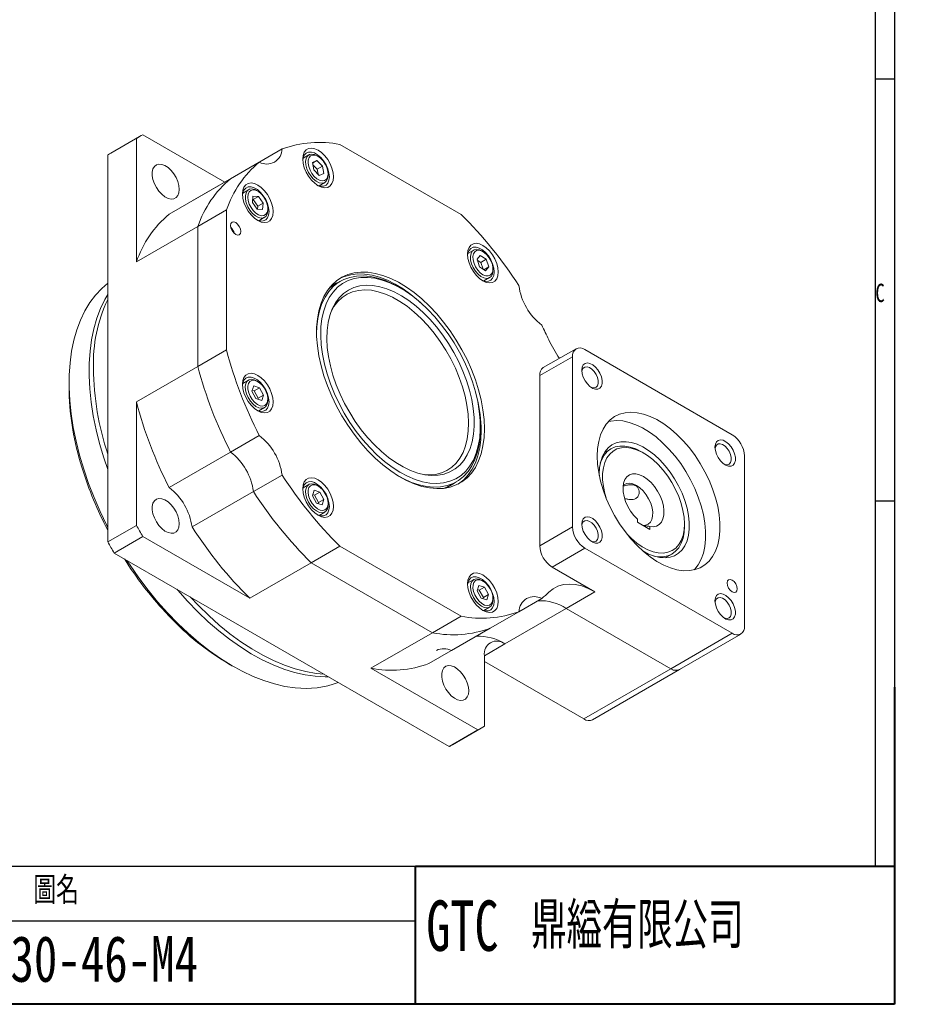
# Model space of a CAD drawing. Header units: millimetres. Extents: x 8 to 898, y 9 to 411.
# Tile 9 of 10: x 383 to 593, y 9 to 236. Entities that reach past the tile are written whole.
import ezdxf

# ---------------------------------------------------------------- set-up
doc = ezdxf.new("R2010")
doc.units = ezdxf.units.MM
doc.header["$LTSCALE"] = 2
doc.layers.add('FORMAT', color=7, linetype='Continuous')
doc.layers.add('圖層1', color=7, linetype='Continuous', lineweight=40)
doc.styles.add('SLDTEXTSTYLE0', font='TXT', dxfattribs={"width": 0.7, "bigfont": 'bigfont'})
doc.styles.add('SLDTEXTSTYLE1', font='TXT', dxfattribs={"width": 0.7})
doc.styles.add('SLDTEXTSTYLE2', font='TXT', dxfattribs={"width": 0.75})
doc.styles.add('SLDTEXTSTYLE3', font='TXT', dxfattribs={"width": 0.75, "bigfont": 'bigfont'})

msp = doc.modelspace()

# ---------------------------------------------------------------- linework, layer by layer
at = {"color": 7, "linetype": 'Continuous', "lineweight": 15}
for p, q in [((409.455747, 208.674973), (402.856083, 204.865069)), ((410.194996, 209.118078), (403.595332, 205.308174)), ((409.455747, 208.674973), (409.455747, 180.222869)), ((429.825745, 198.631763), (410.941887, 209.533183)), ((456.322595, 207.283427), (484.211263, 191.183642)), ((402.856083, 204.865069), (402.856083, 115.756055)), ((436.406534, 202.43077), (443.006197, 206.240674)), ((449.176871, 204.878715), (447.833516, 204.103212)), ((451.293273, 204.533634), (451.010477, 204.69694)), ((436.406534, 202.43077), (422.264399, 194.266689)), ((437.757664, 203.209776), (431.158001, 199.399871)), ((450.002142, 203.109377), (451.020815, 203.563257)), ((450.274222, 201.412604), (450.002142, 203.109377)), ((451.020815, 203.563257), (450.021836, 202.986559)), ((451.08592, 201.61281), (450.08804, 202.573688)), ((451.020815, 203.563257), (452.311571, 202.320363)), ((452.311571, 202.320363), (451.08592, 201.61281)), ((452.311571, 202.320363), (452.583654, 200.623589)), ((451.56498, 200.169709), (450.274222, 201.412604)), ((451.272103, 200.451724), (451.08592, 201.61281)), ((452.583654, 200.623589), (451.56498, 200.169709)), ((453.60278, 200.206454), (453.60278, 200.533016)), ((417.015866, 191.23579), (431.158001, 199.399871)), ((451.499884, 197.752187), (452.84324, 198.527689)), ((435.286915, 196.857607), (433.94356, 196.082105)), ((436.162033, 193.916727), (436.298754, 195.401281)), ((436.298754, 195.401281), (437.539666, 195.32993)), ((437.539666, 195.32993), (436.314015, 194.622376)), ((437.403318, 196.512526), (437.120521, 196.675834)), ((437.539666, 195.32993), (438.64385, 193.774025)), ((437.266217, 192.360824), (436.162033, 193.916727)), ((436.314015, 194.622376), (436.22748, 194.627351)), ((437.418199, 193.066471), (436.314015, 194.622376)), ((437.352755, 192.355846), (437.418199, 193.066471)), ((438.64385, 193.774025), (437.418199, 193.066471)), ((438.64385, 193.774025), (438.50713, 192.289471)), ((423.597882, 188.38695), (430.197545, 192.196854)), ((430.197545, 159.992049), (430.197545, 192.196854)), ((438.50713, 192.289471), (437.266217, 192.360824)), ((437.609929, 189.731079), (438.953284, 190.506582)), ((439.712826, 192.185345), (439.712824, 192.511909)), ((423.597882, 188.38695), (409.455747, 180.222869)), ((423.597882, 185.3492), (423.597882, 188.38695)), ((423.597882, 156.182145), (423.597882, 185.3492)), ((423.597882, 185.3492), (423.597882, 167.415545)), ((487.124935, 182.971764), (485.781579, 182.196262)), ((487.882639, 180.838967), (488.633263, 181.71639)), ((488.633263, 181.71639), (489.991588, 180.836955)), ((489.241337, 182.626683), (488.95854, 182.789989)), ((488.490335, 179.08211), (487.882639, 180.838967)), ((488.765936, 180.129402), (487.944004, 180.661554)), ((489.991588, 180.836955), (488.765936, 180.129402)), ((489.312267, 178.549956), (488.765936, 180.129402)), ((489.991588, 180.836955), (490.599284, 179.080098)), ((489.848659, 178.202675), (488.490335, 179.08211)), ((490.599284, 179.080098), (489.48605, 178.437442)), ((490.599284, 179.080098), (489.848659, 178.202675)), ((491.550844, 178.299503), (491.550844, 178.626066)), ((456.463276, 175.785388), (454.930427, 174.900493)), ((489.447948, 175.845236), (490.791303, 176.620738)), ((470.269917, 174.191225), (469.79859, 174.463404)), ((423.597882, 167.415545), (423.597882, 156.182145)), ((430.197545, 159.992049), (423.597882, 156.182145)), ((510.693502, 160.240172), (503.151028, 155.885995)), ((512.693338, 160.042141), (546.634462, 140.448347)), ((502.322439, 154.054615), (509.864912, 158.408792)), ((509.864912, 158.408792), (509.864912, 119.214835)), ((409.455747, 148.018064), (423.597882, 156.182145)), ((393.94654, 152.391402), (393.946538, 151.302859)), ((435.286915, 153.036584), (433.94356, 152.261082)), ((437.403318, 152.691503), (437.120521, 152.854811)), ((502.322439, 154.054615), (502.322439, 114.860658)), ((436.070782, 150.472542), (436.496237, 151.719591)), ((436.977487, 148.777306), (436.070782, 150.472542)), ((436.602745, 150.563846), (436.153499, 150.71499)), ((436.496237, 151.719591), (437.828397, 151.2714)), ((437.828397, 151.2714), (436.602745, 150.563846)), ((437.50945, 148.868608), (436.602745, 150.563846)), ((437.828397, 151.2714), (438.735102, 149.576161)), ((409.455747, 148.018064), (409.455747, 119.56596)), ((438.309647, 148.329115), (436.977487, 148.777306)), ((437.426734, 148.626163), (437.50945, 148.868608)), ((438.735102, 149.576161), (437.50945, 148.868608)), ((438.735102, 149.576161), (438.309647, 148.329115)), ((439.712826, 148.364322), (439.712824, 148.690886)), ((437.609929, 145.910056), (438.953284, 146.685558)), ((488.651706, 141.805311), (488.651706, 142.349582)), ((431.158001, 136.440496), (437.757664, 140.2504)), ((431.158001, 136.440496), (417.015866, 128.276415)), ((518.746567, 137.196656), (517.220542, 136.315701)), ((526.218936, 136.230435), (525.747608, 136.502614)), ((396.968903, 132.711108), (396.523354, 134.210443)), ((549.462888, 135.549368), (549.462888, 96.35541)), ((443.006197, 131.159674), (436.406534, 127.34977)), ((481.594926, 128.711222), (483.127775, 129.596117)), ((422.264399, 119.185689), (436.406534, 127.34977)), ((449.176871, 128.978475), (447.833516, 128.202973)), ((449.965458, 126.386598), (450.36972, 127.653711)), ((450.36972, 127.653711), (451.69716, 127.233361)), ((451.69716, 127.233361), (450.471508, 126.525807)), ((451.293273, 128.633394), (451.010477, 128.796704)), ((451.69716, 127.233361), (452.620337, 125.545889)), ((450.888636, 124.699126), (449.965458, 126.386598)), ((450.471508, 126.525807), (450.052231, 126.658575)), ((451.394686, 124.838335), (450.471508, 126.525807)), ((451.307912, 124.566357), (451.394686, 124.838335)), ((452.620337, 125.545889), (451.394686, 124.838335)), ((452.620337, 125.545889), (452.216073, 124.278777)), ((452.216073, 124.278777), (450.888636, 124.699126)), ((451.499884, 121.851947), (452.84324, 122.627449)), ((453.60278, 124.306214), (453.60278, 124.632777)), ((524.814189, 120.957322), (524.815643, 120.270259)), ((524.815643, 120.270259), (527.644061, 118.645434)), ((402.856083, 115.756055), (409.455747, 119.56596)), ((502.322439, 114.860658), (509.864912, 119.214835)), ((527.644061, 118.645434), (527.642607, 119.332496)), ((535.64549, 119.357117), (535.645497, 119.901387)), ((410.941887, 116.99189), (404.342223, 113.181985)), ((410.941887, 116.99189), (435.580797, 102.768149)), ((449.722933, 110.93223), (456.322595, 114.742134)), ((456.322595, 114.742134), (484.211263, 98.642349)), ((505.150864, 109.961679), (512.693338, 114.315856)), ((546.634462, 94.722062), (512.693338, 114.315856)), ((404.342223, 113.181985), (481.508713, 68.634719)), ((531.219403, 112.066333), (532.745428, 112.947289)), ((449.722933, 110.93223), (435.580797, 102.768149)), ((477.611601, 94.832445), (449.722933, 110.93223)), ((515.047879, 104.248254), (505.150864, 109.961679)), ((487.124935, 107.071524), (485.781579, 106.296022)), ((489.241337, 106.726443), (488.95854, 106.889753)), ((487.916502, 104.463022), (488.308097, 105.741925)), ((488.849366, 102.78039), (487.916502, 104.463022)), ((488.406905, 104.630642), (488.005309, 104.753058)), ((488.308097, 105.741925), (489.632556, 105.338196)), ((489.632556, 105.338196), (488.406905, 104.630642)), ((489.339769, 102.94801), (488.406905, 104.630642)), ((489.632556, 105.338196), (490.565421, 103.655564)), ((490.173825, 102.376665), (488.849366, 102.78039)), ((489.250962, 102.657973), (489.339769, 102.94801)), ((490.565421, 103.655564), (489.339769, 102.94801)), ((490.565421, 103.655564), (490.173825, 102.376665)), ((491.550844, 102.399263), (491.550844, 102.725826)), ((502.776195, 102.716001), (497.527797, 99.686165)), ((508.448216, 100.43835), (515.047879, 104.248254)), ((489.447948, 99.944996), (490.791303, 100.720499)), ((508.448216, 100.43835), (494.306081, 92.274267)), ((508.448216, 100.43835), (532.53004, 86.536209)), ((532.492326, 86.557981), (508.448216, 100.43835)), ((417.155484, 98.474545), (416.079831, 99.610009)), ((484.211263, 98.642349), (477.611601, 94.832445)), ((490.927999, 95.875198), (497.527662, 99.685102)), ((490.927999, 95.875198), (476.785864, 87.711117)), ((482.034397, 90.742016), (490.922715, 95.873132)), ((463.469466, 86.668364), (477.611601, 94.832445)), ((532.492326, 86.557981), (546.634462, 94.722062)), ((534.492166, 86.359947), (548.634302, 94.524029)), ((494.306081, 92.274269), (494.30856, 92.272837)), ((489.594516, 73.302833), (489.594516, 89.550591)), ((430.662982, 87.701221), (431.605638, 87.156862)), ((463.469466, 86.668364), (488.108376, 72.444623)), ((489.594514, 88.190797), (512.495348, 74.970427)), ((512.495348, 74.970427), (532.53004, 86.536209)), ((514.495188, 74.772393), (534.52988, 86.338175)), ((482.255604, 69.049823), (488.855267, 72.859728)), ((481.508713, 68.634719), (488.108376, 72.444623))]:
    msp.add_line(p, q, dxfattribs=at)
at = {"color": 8, "linetype": 'Continuous', "lineweight": 15}
msp.add_line((494.30856, 92.272837), (489.594515, 89.551477), dxfattribs=at)
at = {"color": 7, "linetype": 'Continuous', "lineweight": 15, "flags": 128}
for points in [[(447.757364, 203.907504), (447.846007, 202.947843), (448.107492, 201.933959), (448.528705, 200.916695), (449.088528, 199.947054), (449.758888, 199.073659), (450.506167, 198.340311), (451.292898, 197.783779), (452.079628, 197.431972), (452.826908, 197.302529), (453.497267, 197.401943), (454.05709, 197.725226), (454.478304, 198.256167), (454.739788, 198.968148), (454.828432, 199.825463), (454.739788, 200.785123), (454.478304, 201.799008), (454.05709, 202.816272), (453.497267, 203.785913), (452.826908, 204.659308), (452.079628, 205.392657), (451.292898, 205.949188), (450.506167, 206.300997), (449.758888, 206.430438), (449.088528, 206.331024), (448.528705, 206.00774), (448.107492, 205.476799), (447.846007, 204.764818), (447.757364, 203.907504)], [(451.048223, 197.934815), (451.190834, 197.868589), (451.908048, 197.658686), (452.562118, 197.677506), (453.115027, 197.923965), (453.534646, 198.383726), (453.796586, 199.030081), (453.885622, 199.825464), (453.796586, 200.723646), (453.534646, 201.67243), (453.115027, 202.616674), (452.562118, 203.501508), (451.908048, 204.2755), (451.190834, 204.893676), (450.452154, 205.320107), (449.734938, 205.53001), (449.080869, 205.51119), (448.527961, 205.264731), (448.108341, 204.804969), (447.846402, 204.158614), (447.765802, 203.620751)], [(453.469277, 199.335172), (453.172925, 198.803568), (452.729178, 198.46957), (452.168275, 198.355938), (451.528441, 198.470415), (450.853281, 198.8052), (450.188803, 199.337481), (449.580294, 200.030982), (449.069219, 200.838446), (448.690411, 201.704835), (448.469682, 202.571116), (448.422074, 203.378251), (448.550834, 204.071232), (448.847186, 204.602836), (449.290933, 204.936834), (449.851835, 205.050466), (450.491668, 204.93599), (451.010477, 204.69694)], [(453.48384, 199.756787), (453.205195, 199.266385), (452.784722, 198.968821), (452.253609, 198.886162), (451.651242, 199.02454), (451.022301, 199.373693), (450.413428, 199.907727), (449.869781, 200.587032), (449.431679, 201.361227), (449.131616, 202.172894), (448.991847, 202.961834), (449.022733, 203.669542), (449.221989, 204.243521), (449.574834, 204.641211), (450.055101, 204.833105), (450.627169, 204.804982), (451.24861, 204.558926), (451.873337, 204.11318), (452.455014, 203.500812), (452.950503, 202.767227), (453.323055, 201.966844), (453.545041, 201.159011), (453.599993, 200.403651), (453.48384, 199.756787)], [(419.303066, 196.927835), (419.219205, 197.804799), (418.972129, 198.731313), (418.575169, 199.657435), (418.049721, 200.533226), (417.424111, 201.311477), (416.732063, 201.95024), (416.010895, 202.415064), (415.299478, 202.6809), (414.636163, 202.733417), (414.056715, 202.56978), (413.592369, 202.198813), (413.268161, 201.640514), (413.101565, 200.92498), (413.101565, 200.090786), (413.268161, 199.182905), (413.592369, 198.250283), (414.056715, 197.343194), (414.636163, 196.510539), (415.299478, 195.79721), (416.010895, 195.241661), (416.732063, 194.873843), (417.424111, 194.713584), (418.049721, 194.769521), (418.575169, 195.038647), (418.972129, 195.506444), (419.219205, 196.147691), (419.303066, 196.927835)], [(453.60278, 200.206454), (453.598035, 200.028154), (453.469277, 199.335172)], [(433.867408, 195.886396), (433.95605, 194.926737), (434.217536, 193.912853), (434.638751, 192.895584), (435.198574, 191.925943), (435.86893, 191.052553), (436.616211, 190.319204), (437.402942, 189.762672), (438.189672, 189.410864), (438.936954, 189.28142), (439.60731, 189.380834), (440.167132, 189.704118), (440.588348, 190.235062), (440.849832, 190.947041), (440.938476, 191.804355), (440.849832, 192.764016), (440.588348, 193.777898), (440.167132, 194.795167), (439.60731, 195.764809), (438.936954, 196.638199), (438.189672, 197.371548), (437.402942, 197.92808), (436.616211, 198.279888), (435.86893, 198.409331), (435.198574, 198.309918), (434.638751, 197.986634), (434.217536, 197.45569), (433.95605, 196.743712), (433.867408, 195.886396)], [(437.158267, 189.913709), (437.300878, 189.847479), (438.018094, 189.637576), (438.672161, 189.656401), (439.225071, 189.902855), (439.644689, 190.362622), (439.906628, 191.008977), (439.995667, 191.804356), (439.906628, 192.702538), (439.644689, 193.651322), (439.225071, 194.595568), (438.672161, 195.480399), (438.018094, 196.254394), (437.300878, 196.872571), (436.562198, 197.299001), (435.844982, 197.508905), (435.190915, 197.490079), (434.638005, 197.243625), (434.218387, 196.783859), (433.956448, 196.137504), (433.875846, 195.599646)], [(439.712826, 192.185345), (439.699705, 191.892114), (439.544386, 191.221048), (439.223856, 190.717699), (438.75996, 190.416368), (438.184311, 190.337589), (437.536135, 190.486735), (436.859608, 190.853641), (436.200831, 191.4133), (435.604703, 192.127572), (435.111848, 192.947784), (434.755851, 193.818036), (434.560971, 194.679026), (434.540495, 195.472075), (434.695813, 196.143141), (435.016343, 196.64649), (435.48024, 196.947823), (436.055888, 197.0266), (436.704065, 196.877454), (437.120521, 196.675834)], [(439.509273, 193.724264), (439.686964, 192.924854), (439.695256, 192.193717), (439.533542, 191.585074), (439.213809, 191.144069), (438.759772, 190.903408), (438.205105, 190.880938), (437.590945, 191.078327), (436.962841, 191.480936), (436.36738, 192.058903), (435.848721, 192.769366), (435.44533, 193.559631), (435.187127, 194.371088), (435.093259, 195.143557), (435.170694, 195.819744), (435.413681, 196.349503), (435.804203, 196.693541), (436.313298, 196.826343), (436.903203, 196.738063), (437.530176, 196.435243), (438.147708, 195.940347), (438.710007, 195.290074), (439.175368, 194.532654), (439.509273, 193.724264)], [(433.497376, 187.254153), (433.407666, 186.785146), (433.1522, 186.491115), (432.769862, 186.416829), (432.318866, 186.573591), (431.86787, 186.937538), (431.485531, 187.453263), (431.230062, 188.042251), (431.140356, 188.614831), (431.230062, 189.08384), (431.485531, 189.377869), (431.86787, 189.452155), (432.318866, 189.295393), (432.769862, 188.931446), (433.1522, 188.415721), (433.407666, 187.826735), (433.497376, 187.254153)], [(485.705427, 182.000553), (485.794071, 181.040893), (486.055555, 180.027008), (486.476769, 179.009744), (487.036591, 178.040103), (487.706951, 177.166708), (488.454231, 176.433361), (489.240961, 175.876828), (490.027692, 175.525021), (490.774971, 175.395578), (491.445331, 175.494992), (492.005153, 175.818275), (492.426367, 176.349216), (492.687852, 177.061198), (492.776495, 177.918512), (492.687852, 178.878173), (492.426367, 179.892057), (492.005153, 180.909321), (491.445331, 181.878962), (490.774971, 182.752357), (490.027692, 183.485706), (489.240961, 184.042237), (488.454231, 184.394046), (487.706951, 184.523487), (487.036591, 184.424073), (486.476769, 184.10079), (486.055555, 183.569849), (485.794071, 182.857868), (485.705427, 182.000553)], [(488.996286, 176.027864), (489.138897, 175.961638), (489.856114, 175.751734), (490.510182, 175.770555), (491.063091, 176.017014), (491.48271, 176.476775), (491.744649, 177.123131), (491.833688, 177.918512), (491.744649, 178.816696), (491.48271, 179.765479), (491.063091, 180.709723), (490.510182, 181.594557), (489.856114, 182.368548), (489.138897, 182.986725), (488.400218, 183.413156), (487.683003, 183.623059), (487.028933, 183.604239), (486.476024, 183.35778), (486.056405, 182.898018), (485.794466, 182.251663), (485.713865, 181.713801)], [(486.370165, 181.471799), (486.49904, 182.16469), (486.795496, 182.696173), (487.239332, 183.030034), (487.800301, 183.143515), (488.440173, 183.02889), (488.95854, 182.789989)], [(491.550844, 178.299503), (491.546072, 178.120704), (491.417198, 177.427812), (491.120742, 176.896329), (490.676906, 176.562468), (490.115939, 176.448987), (489.476067, 176.563612), (488.800897, 176.89854), (488.136443, 177.430941), (487.527985, 178.124534), (487.016988, 178.93205), (486.638276, 179.798461), (486.417656, 180.664724), (486.370165, 181.471799), (486.370165, 181.471799)], [(486.93533, 181.452294), (487.05862, 182.093445), (487.343763, 182.576332), (487.769615, 182.865145), (488.304588, 182.938462), (488.909007, 182.790844), (489.538047, 182.433243), (490.145053, 181.892175), (490.685007, 181.207774), (491.117862, 180.430796), (491.411517, 179.618866), (491.544192, 178.832201), (491.506045, 178.129147), (491.299909, 177.561844), (490.941068, 177.172365), (490.456141, 176.989598), (489.881088, 177.027098), (489.258559, 177.282083), (488.634726, 177.735644), (488.055855, 178.354139), (487.564878, 179.091698), (487.198207, 179.893618), (486.983039, 180.700431), (486.93533, 181.452294)], [(450.940799, 163.84581), (450.997936, 165.257561), (451.22424, 167.182511), (451.618731, 168.976219), (452.177832, 170.622446), (452.896483, 172.106279), (453.768173, 173.414283), (454.78501, 174.534611), (455.937785, 175.457117), (457.216057, 176.173448), (458.608251, 176.677117), (460.101758, 176.96356), (461.683054, 177.030186), (463.337818, 176.876391), (465.051063, 176.503565), (466.807276, 175.915088), (468.59055, 175.116287), (469.79859, 174.463404)], [(489.594515, 141.80531), (489.509589, 143.944301), (489.255558, 146.162548), (488.834655, 148.440555), (488.250577, 150.758305), (487.508459, 153.095429), (486.614821, 155.431389), (485.577517, 157.745656), (484.405664, 160.01789), (483.109559, 162.228126), (481.700591, 164.356939), (480.191146, 166.385618), (478.594486, 168.29634), (476.924642, 170.072312), (475.19629, 171.697924), (473.424619, 173.158891), (471.625198, 174.442378), (469.813841, 175.537099), (468.006466, 176.433437), (466.218955, 177.123518), (464.467018, 177.601272), (462.766051, 177.862505), (461.131002, 177.904918), (459.57624, 177.72814), (458.115428, 177.333724), (456.761404, 176.725135), (455.526067, 175.907723), (454.420273, 174.888672), (453.45374, 173.676936), (452.634962, 172.283164), (451.971134, 170.719606), (451.46809, 169), (451.130251, 167.139459), (450.960587, 165.154334), (450.960587, 163.06207), (451.130251, 160.881055), (451.46809, 158.630455), (451.971134, 156.330047), (452.634962, 154.000048), (453.45374, 151.660935), (454.420273, 149.333264), (455.526067, 147.03749), (456.761404, 144.793789), (458.115428, 142.621878), (459.57624, 140.540844), (461.131002, 138.568975), (462.766051, 136.7236), (464.467018, 135.020939), (466.218955, 133.47595), (468.006466, 132.102215), (469.813841, 130.911802), (471.625198, 129.915174), (473.424619, 129.121094), (475.19629, 128.536533), (476.924642, 128.166633), (478.594486, 128.014645), (480.191146, 128.081901), (481.700591, 128.367812), (483.109559, 128.869866), (484.405664, 129.58365), (485.577517, 130.502892), (486.614821, 131.619513), (487.508459, 132.923701), (488.250577, 134.403993), (488.834655, 136.047381), (489.255558, 137.839425), (489.509589, 139.764373), (489.594515, 141.80531)], [(475.44555, 170.34376), (474.442045, 171.262507), (472.670373, 172.723474), (470.870952, 174.006961), (469.059595, 175.101682), (467.25222, 175.998021), (465.464709, 176.688102), (463.712772, 177.165855), (462.011805, 177.427088), (460.376756, 177.469501), (458.821994, 177.292723), (457.361182, 176.898307), (456.229454, 176.408169)], [(402.856083, 175.339409), (401.476352, 174.1362), (400.03448, 172.585976), (398.733639, 170.848446), (397.57964, 168.931367), (396.577638, 166.843306), (395.732105, 164.593587), (395.046822, 162.192256), (394.524844, 159.650041), (394.16851, 156.978291), (393.9794, 154.188947), (393.958369, 151.294461), (394.105507, 148.307761), (394.420158, 145.242186), (394.900913, 142.11143), (395.54563, 138.929475), (396.351425, 135.710531), (397.314705, 132.468973), (398.431161, 129.219283), (399.695809, 125.975975), (401.103001, 122.753531), (402.646455, 119.566342), (402.856083, 119.156654)], [(451.996413, 161.146992), (452.279223, 158.958499), (452.72998, 156.714027), (453.344476, 154.434531), (454.11697, 152.141296), (455.040253, 149.855731), (456.105704, 147.599176), (457.303375, 145.392702), (458.622081, 143.256908), (460.049513, 141.211736), (461.572343, 139.276282), (463.176351, 137.468615), (464.846562, 135.805616), (466.567381, 134.302807), (468.322743, 132.974223), (470.096256, 131.832269), (471.871364, 130.887605), (473.631491, 130.149052), (475.360204, 129.623507), (477.041362, 129.315873), (478.65927, 129.229026), (480.198819, 129.363777), (481.645639, 129.718865), (482.986218, 130.290977), (484.20804, 131.07477), (485.299699, 132.062926), (486.250999, 133.246221), (487.053062, 134.613603), (487.698397, 136.152308), (488.180978, 137.84797), (488.496302, 139.684755), (488.641422, 141.645514), (488.614984, 143.711942), (488.417236, 145.864742), (488.050023, 148.083816), (487.516774, 150.348444), (486.82247, 152.637482), (485.973588, 154.92956), (484.978059, 157.203275), (483.845176, 159.437398), (482.585516, 161.61107), (481.210842, 163.703998), (479.733986, 165.696639), (478.16874, 167.570386), (476.529716, 169.307748), (474.832219, 170.892503), (473.092096, 172.309854), (471.325595, 173.546566), (469.549211, 174.591095), (467.779527, 175.433689), (466.033068, 176.066477), (464.326138, 176.483553), (462.674677, 176.681023), (461.094102, 176.657044), (459.599172, 176.411837), (458.203844, 175.947697), (456.921145, 175.268951), (455.763052, 174.381941), (454.740378, 173.294947), (453.862672, 172.018117), (453.138127, 170.563374), (452.57351, 168.944299), (452.174092, 167.176011), (451.943599, 165.275019), (451.88419, 163.259071), (451.996413, 161.146992)], [(453.401838, 160.517445), (453.297551, 162.527591), (453.361915, 164.442678), (453.594286, 166.243675), (453.992359, 167.91268), (454.552177, 169.433108), (455.268173, 170.789848), (456.133235, 171.969414), (457.138763, 172.960087), (458.274765, 173.752016), (459.52995, 174.337336), (460.891845, 174.710226), (462.346914, 174.866981), (463.880694, 174.806044), (465.477945, 174.528018), (467.12279, 174.03567), (468.798883, 173.333891), (470.489567, 172.429656), (472.178037, 171.33195), (473.847515, 170.051685), (475.481406, 168.601584), (477.063474, 166.996059), (478.577995, 165.251066), (480.009916, 163.383947), (481.345008, 161.413258), (482.570001, 159.358587), (483.67272, 157.240352), (484.642206, 155.079605), (485.468825, 152.897822), (486.14436, 150.716685), (486.662097, 148.557873), (487.016893, 146.442839), (487.205221, 144.392604), (487.225207, 142.427545), (487.076654, 140.567191), (486.761039, 138.830031), (486.281499, 137.233329), (485.642797, 135.792955), (484.851284, 134.523223), (483.914825, 133.436753), (482.842727, 132.544343), (481.645645, 131.854861), (480.335477, 131.37516), (478.925243, 131.110008), (477.428957, 131.06204), (475.861494, 131.231731), (474.238428, 131.617397), (472.575892, 132.215205), (470.890409, 133.019213), (469.198729, 134.021427), (467.517665, 135.211894), (465.863925, 136.578775), (464.253944, 138.10849), (462.703722, 139.785835), (461.228668, 141.594138), (459.84344, 143.51543), (458.561804, 145.530615), (457.3965, 147.619665), (456.359107, 149.761819), (455.459937, 151.935785), (454.707925, 154.119961), (454.110546, 156.292636), (453.673736, 158.432219), (453.401838, 160.517445)], [(454.930427, 174.900493), (454.673475, 174.746328), (453.74506, 174.082025)], [(402.856084, 132.423132), (401.93447, 135.135906), (400.971189, 138.377464), (400.165394, 141.596408), (399.520677, 144.778364), (399.039922, 147.909119), (398.725272, 150.974694), (398.578133, 153.961394), (398.599165, 156.855881), (398.788274, 159.645225), (399.144608, 162.316974), (399.666586, 164.859189), (400.351869, 167.26052), (401.197402, 169.510239), (402.199405, 171.5983), (402.856084, 172.740664)], [(475.821783, 131.238709), (476.867357, 131.190828), (478.320332, 131.305847), (479.682289, 131.638261), (480.939254, 132.184658), (482.078328, 132.93943), (483.087822, 133.894834), (483.95738, 135.041065), (484.678075, 136.366362), (485.242514, 137.857124), (485.644906, 139.498055), (485.88112, 141.272318), (485.948734, 143.161704), (485.847051, 145.146827), (485.577118, 147.207317), (485.141704, 149.32203), (484.545275, 151.469266), (483.793953, 153.626992), (482.895448, 155.773068), (481.858978, 157.88547), (480.695179, 159.942523), (479.415994, 161.923118), (478.03455, 163.806934), (476.56502, 165.574636), (475.022486, 167.208091), (473.422774, 168.690533), (471.782301, 170.006749), (470.1179, 171.143238), (468.44665, 172.088333), (466.7857, 172.832342), (465.152094, 173.367624), (463.562594, 173.688689), (462.033512, 173.792243), (460.580537, 173.677224), (459.21858, 173.34481), (457.961614, 172.798413), (456.82254, 172.043641), (455.813046, 171.088237), (454.943489, 169.942006), (454.232136, 168.637127)], [(512.015441, 155.276706), (512.102847, 154.491916), (512.358576, 153.664414), (512.763671, 152.855572), (513.288079, 152.12538), (513.892911, 151.527993), (514.533311, 151.107714), (515.161781, 150.895715), (515.731711, 150.907719), (516.20083, 151.142837), (516.534349, 151.583628), (516.70753, 152.197404), (516.70753, 152.93864), (516.534349, 153.752366), (516.20083, 154.57823), (515.731711, 155.354981), (515.161781, 156.025013), (514.533311, 156.53863), (513.892911, 156.857741), (513.288079, 156.958678), (512.763671, 156.833955), (512.358576, 156.492824), (512.102847, 155.960584), (512.015441, 155.276706)], [(433.867408, 152.065373), (433.95605, 151.105714), (434.217536, 150.09183), (434.638751, 149.074561), (435.198574, 148.10492), (435.86893, 147.231529), (436.616211, 146.498181), (437.402942, 145.941648), (438.189672, 145.589841), (438.936954, 145.460397), (439.60731, 145.559811), (440.167132, 145.883095), (440.588348, 146.414039), (440.849832, 147.126018), (440.938476, 147.983332), (440.849832, 148.942993), (440.588348, 149.956875), (440.167132, 150.974144), (439.60731, 151.943785), (438.936954, 152.817176), (438.189672, 153.550525), (437.402942, 154.107057), (436.616211, 154.458864), (435.86893, 154.588308), (435.198574, 154.488894), (434.638751, 154.165611), (434.217536, 153.634667), (433.95605, 152.922689), (433.867408, 152.065373)], [(514.123244, 151.353352), (514.320645, 151.278819), (514.843867, 151.213898), (515.283315, 151.364894), (515.599939, 151.718391), (515.765615, 152.242975), (515.765615, 152.892035), (515.599939, 153.607905), (515.283315, 154.326967), (514.843867, 154.985339), (514.320645, 155.524517), (513.760145, 155.896592), (513.212162, 156.068506), (512.725394, 156.024981), (512.343087, 155.769885), (512.099211, 155.325886), (512.028612, 154.981753)], [(437.158267, 146.092686), (437.300878, 146.026456), (438.018094, 145.816553), (438.672161, 145.835378), (439.225071, 146.081832), (439.644689, 146.541599), (439.906628, 147.187954), (439.995667, 147.983333), (439.906628, 148.881515), (439.644689, 149.830298), (439.225071, 150.774545), (438.672161, 151.659376), (438.018094, 152.433371), (437.300878, 153.051547), (436.562198, 153.477978), (435.844982, 153.687882), (435.190915, 153.669056), (434.638005, 153.422602), (434.218387, 152.962836), (433.956448, 152.31648), (433.875846, 151.778623)], [(436.309496, 147.485129), (435.699709, 148.176322), (435.186722, 148.982328), (434.80549, 149.84822), (434.581992, 150.714989), (434.531465, 151.523563), (434.657347, 152.218843), (434.951065, 152.753442), (435.392595, 153.090932), (435.951856, 153.208313), (436.590728, 153.097582), (437.120521, 152.854811)], [(436.68077, 147.907602), (436.115591, 148.552821), (435.645889, 149.307179), (435.306501, 150.114722), (435.122597, 150.915565), (435.107814, 151.650311), (435.263252, 152.264467), (435.577379, 152.712485), (436.026903, 152.961133), (436.578479, 152.991977), (437.1912, 152.802726), (437.819627, 152.407413), (438.41715, 151.835361), (438.939454, 151.128993), (439.347801, 150.340701), (439.611907, 149.528947), (439.712185, 148.753935), (439.641199, 148.073142), (439.404208, 147.537062), (439.018792, 147.185455), (438.513539, 147.044393), (437.925914, 147.124345), (437.299506, 147.419374), (436.68077, 147.907602)], [(439.712826, 148.364322), (439.708734, 148.198579), (439.582852, 147.5033), (439.289135, 146.968701), (438.847604, 146.631209), (438.288344, 146.51383), (437.649471, 146.624559), (436.974524, 146.95585), (436.309496, 147.485129)], [(515.563661, 135.521996), (515.649493, 133.675922), (515.90595, 131.753156), (516.329919, 129.777037), (516.916256, 127.771553), (517.657836, 125.761048), (518.545663, 123.769928), (519.568961, 121.82236), (520.715306, 119.941986), (521.97078, 118.151633), (523.32015, 116.473031), (524.747031, 114.926557), (526.234105, 113.530982), (527.763323, 112.303247), (529.316118, 111.258256), (530.873645, 110.408692), (532.416995, 109.764869), (533.927433, 109.334603), (535.386627, 109.123115), (536.776862, 109.132975), (538.081265, 109.364059), (539.284002, 109.813563), (540.370471, 110.476033), (541.327492, 111.343422), (542.143434, 112.40521), (542.808399, 113.648505), (543.314323, 115.058208), (543.655052, 116.617217), (543.826456, 118.306604), (543.826456, 120.10586), (543.655052, 121.993145), (543.314323, 123.945552), (542.808399, 125.939383), (542.143434, 127.950429), (541.327492, 129.954283), (540.370471, 131.926626), (539.284002, 133.843506), (538.081265, 135.681662), (536.776862, 137.418777), (535.386627, 139.033767), (533.927433, 140.507029), (532.416995, 141.820678), (530.873645, 142.958769), (529.316118, 143.907487), (527.763323, 144.655315), (526.234105, 145.193177), (524.747031, 145.514542), (523.32015, 145.61551), (521.97078, 145.494857), (520.715306, 145.154044), (519.568961, 144.597212), (518.545663, 143.831118), (517.657836, 142.865061), (516.916256, 141.710767), (516.329919, 140.382252), (515.90595, 138.895638), (515.649493, 137.26897), (515.563661, 135.521996)], [(537.918051, 109.321808), (538.027661, 109.43847), (538.843603, 110.500258), (539.508568, 111.743552), (540.014492, 113.153256), (540.355221, 114.712265), (540.526625, 116.401652), (540.526625, 118.200908), (540.355221, 120.088193), (540.014492, 122.0406), (539.508568, 124.034431), (538.843603, 126.045477), (538.027661, 128.049331), (537.07064, 130.021674), (535.984171, 131.938554), (534.781434, 133.77671), (533.477031, 135.513825), (532.086796, 137.128815), (530.627602, 138.602077), (529.117164, 139.915725), (527.573813, 141.053817), (526.016287, 142.002535), (524.463492, 142.750363), (522.934274, 143.288225), (521.4472, 143.60959), (520.020318, 143.710558), (518.670948, 143.589905), (518.193709, 143.489072)], [(488.651706, 141.805311), (488.593115, 140.123944), (488.366811, 138.198994), (487.97232, 136.405286), (487.413219, 134.759059), (486.694568, 133.275226), (485.822878, 131.967222), (484.806042, 130.846894), (483.653266, 129.924388), (482.374995, 129.208057), (480.982801, 128.704388), (479.489293, 128.417945), (477.907998, 128.351319), (476.253234, 128.505114), (474.539988, 128.87794), (472.783776, 129.466417), (471.000502, 130.265218), (470.02667, 130.784531)], [(483.55016, 129.08219), (483.651418, 129.148233), (484.823271, 130.067475), (485.860575, 131.184096), (486.754213, 132.488284), (487.496331, 133.968576), (488.080409, 135.611965), (488.501312, 137.404008), (488.755343, 139.328956), (488.840269, 141.369893)], [(516.040739, 131.040617), (516.035067, 131.439955), (516.12021, 132.922251), (516.374247, 134.281901), (516.793004, 135.496579), (517.369605, 136.546343), (518.094583, 137.413953), (518.956037, 138.085162), (519.939814, 138.548953), (521.029767, 138.797708), (522.207996, 138.827342), (523.455156, 138.637369), (524.750772, 138.230908), (526.073561, 137.614635), (527.401808, 136.798667), (528.713706, 135.796403), (529.987711, 134.6243), (531.202903, 133.301603), (532.339329, 131.850032), (533.37833, 130.293422), (534.302842, 128.657332), (535.097689, 126.968626), (535.749821, 125.255032), (536.248523, 123.54469), (536.585614, 121.86568), (536.755557, 120.245572), (536.755557, 118.71097), (536.585614, 117.287074), (536.248523, 115.997261), (535.749821, 114.862708), (535.097689, 113.902049), (534.302842, 113.131054), (533.37833, 112.562384), (532.339329, 112.205378), (531.202903, 112.065897), (529.987711, 112.146231), (528.713706, 112.445062), (527.401808, 112.957483), (526.073561, 113.675077), (526.061296, 113.682619)], [(542.682106, 137.573217), (542.769512, 136.788427), (543.025245, 135.960923), (543.430339, 135.152081), (543.954744, 134.421891), (544.55958, 133.824502), (545.19998, 133.404223), (545.828446, 133.192226), (546.398376, 133.20423), (546.867499, 133.439346), (547.201014, 133.880139), (547.374195, 134.493915), (547.374195, 135.235151), (547.201014, 136.048877), (546.867499, 136.874739), (546.398376, 137.651492), (545.828446, 138.321524), (545.19998, 138.835139), (544.55958, 139.15425), (543.954744, 139.255189), (543.430339, 139.130464), (543.025245, 138.789333), (542.769512, 138.257095), (542.682106, 137.573217)], [(544.789912, 133.649861), (544.987314, 133.575328), (545.510532, 133.510409), (545.949983, 133.661403), (546.266604, 134.014902), (546.432284, 134.539484), (546.432284, 135.188544), (546.266604, 135.904416), (545.949983, 136.623476), (545.510532, 137.28185), (544.987314, 137.821026), (544.42681, 138.193103), (543.878831, 138.365015), (543.392063, 138.32149), (543.009756, 138.066394), (542.76588, 137.622395), (542.695277, 137.278264)], [(516.277545, 133.874516), (516.590822, 134.705981), (517.160707, 135.719719), (517.877492, 136.55127), (518.728904, 137.186409), (519.700385, 137.614264), (520.775305, 137.827519), (521.935274, 137.822524), (523.160448, 137.599362), (524.429862, 137.161852), (525.721796, 136.51748), (525.747608, 136.502614)], [(535.645469, 119.928021), (535.558274, 121.429239), (535.304388, 123.000319), (534.88835, 124.613222), (534.317576, 126.239169), (533.602253, 127.849144), (532.75515, 129.414414), (531.791382, 130.90705), (530.728143, 132.300417), (529.584411, 133.569648), (528.380595, 134.692092), (527.138176, 135.647724), (525.879327, 136.419485), (524.626509, 136.993609), (523.402083, 137.359844), (522.227896, 137.511658), (521.124899, 137.446345), (520.112781, 137.165064), (519.209599, 136.67284), (518.43147, 135.978455), (517.792285, 135.094297), (517.303445, 134.036148), (516.973674, 132.822889), (516.808855, 131.476173), (516.811935, 130.020028), (516.982855, 128.480442), (517.318565, 126.884889), (517.597131, 125.911196)], [(447.757364, 128.007264), (447.846007, 127.047604), (448.107492, 126.033719), (448.528705, 125.016455), (449.088528, 124.046814), (449.758888, 123.173419), (450.506167, 122.44007), (451.292898, 121.883539), (452.079628, 121.53173), (452.826908, 121.402289), (453.497267, 121.501703), (454.05709, 121.824987), (454.478304, 122.355928), (454.739788, 123.067909), (454.828432, 123.925223), (454.739788, 124.884884), (454.478304, 125.898768), (454.05709, 126.916032), (453.497267, 127.885673), (452.826908, 128.759068), (452.079628, 129.492416), (451.292898, 130.048948), (450.506167, 130.400755), (449.758888, 130.530198), (449.088528, 130.430784), (448.528705, 130.107501), (448.107492, 129.57656), (447.846007, 128.864579), (447.757364, 128.007264)], [(451.048223, 122.034575), (451.190834, 121.968349), (451.908048, 121.758446), (452.562118, 121.777266), (453.115027, 122.023725), (453.534646, 122.483487), (453.796586, 123.129842), (453.885622, 123.925224), (453.796586, 124.823407), (453.534646, 125.77219), (453.115027, 126.716434), (452.562118, 127.601268), (451.908048, 128.37526), (451.190834, 128.993436), (450.452154, 129.419867), (449.734938, 129.629771), (449.080869, 129.61095), (448.527961, 129.364491), (448.108341, 128.90473), (447.846402, 128.258374), (447.765802, 127.720516)], [(524.814189, 120.957322), (523.993136, 121.828605), (523.251408, 122.825258), (522.615454, 123.91174), (522.107953, 125.049304), (521.747008, 126.197381), (521.545486, 127.315028), (521.510575, 128.362388), (521.64352, 129.30211), (521.939584, 130.100678), (522.388202, 130.729617), (522.973379, 131.166495), (523.67425, 131.395731), (524.46581, 131.409155), (525.319838, 131.206283), (526.205878, 130.794352), (527.092328, 130.188052), (527.947575, 129.409005), (528.741119, 128.484995), (529.444663, 127.448973), (530.033113, 126.337887), (530.48549, 125.191359), (530.785652, 124.05028), (530.9229, 122.955342), (530.89234, 121.945593), (530.695061, 121.057042), (530.338099, 120.321379), (529.83418, 119.764839), (529.201279, 119.407269), (528.461967, 119.261421), (527.642607, 119.332496)], [(526.087441, 119.539655), (526.710491, 119.57718), (527.318533, 119.823577), (527.804047, 120.275127), (528.145275, 120.911593), (528.326925, 121.704455), (528.340854, 122.618179), (528.186439, 123.611818), (527.870601, 124.640842), (527.407495, 125.659134), (526.817871, 126.621063), (526.128155, 127.483519), (525.369259, 128.20785), (524.575188, 128.761597), (523.781531, 129.119943), (523.023857, 129.266828), (522.336115, 129.195672), (521.749133, 128.909662), (521.540969, 128.730045)], [(452.768943, 122.587901), (452.215993, 122.45638), (451.580861, 122.552921), (450.906829, 122.870945), (450.239832, 123.388781), (449.625324, 124.071141), (449.105183, 124.871525), (448.714857, 125.73538), (448.480944, 126.603842), (448.419385, 127.417724), (448.534378, 128.121566), (448.818084, 128.667397), (449.251167, 129.018023), (449.804116, 129.149546), (450.43925, 129.053007), (451.010477, 128.796704)], [(452.859907, 123.101918), (452.343935, 122.984249), (451.750012, 123.087744), (451.122187, 123.404722), (450.507022, 123.911674), (449.950143, 124.57101), (449.49285, 125.333819), (449.169058, 126.143532), (449.002782, 126.940101), (449.006352, 127.664438), (449.179505, 128.262831), (449.509399, 128.690897), (449.971568, 128.916885), (450.531733, 128.92404), (451.14835, 128.711829), (451.775686, 128.295988), (452.367219, 127.707363), (452.879071, 126.989607), (453.273287, 126.195951), (453.520626, 125.38526), (453.602742, 124.617659), (453.51355, 123.950074), (453.259661, 123.432021), (452.859907, 123.101918)], [(480.29337, 128.094021), (480.547729, 128.19496), (481.594926, 128.711222)], [(419.303066, 119.943625), (419.219205, 120.820593), (418.972129, 121.747108), (418.575169, 122.673225), (418.049721, 123.54902), (417.424111, 124.327272), (416.732063, 124.966034), (416.010895, 125.430859), (415.299478, 125.696695), (414.636163, 125.749212), (414.056715, 125.585575), (413.592369, 125.214608), (413.268161, 124.656308), (413.101565, 123.940774), (413.101565, 123.106581), (413.268161, 122.198699), (413.592369, 121.266078), (414.056715, 120.358988), (414.636163, 119.526334), (415.299478, 118.813005), (416.010895, 118.257455), (416.732063, 117.889637), (417.424111, 117.729378), (418.049721, 117.785316), (418.575169, 118.054437), (418.972129, 118.522238), (419.219205, 119.163486), (419.303066, 119.943625)], [(512.015441, 119.863973), (512.102847, 119.07918), (512.358576, 118.25168), (512.763671, 117.442837), (513.288079, 116.712645), (513.892911, 116.115258), (514.533311, 115.694979), (515.161781, 115.48298), (515.731711, 115.494984), (516.20083, 115.730103), (516.534349, 116.170894), (516.70753, 116.784669), (516.70753, 117.525905), (516.534349, 118.339632), (516.20083, 119.165496), (515.731711, 119.942246), (515.161781, 120.612278), (514.533311, 121.125895), (513.892911, 121.445006), (513.288079, 121.545943), (512.763671, 121.42122), (512.358576, 121.08009), (512.102847, 120.547848), (512.015441, 119.863973)], [(514.123244, 115.940618), (514.320645, 115.866085), (514.843867, 115.801164), (515.283315, 115.95216), (515.599939, 116.305655), (515.765615, 116.83024), (515.765615, 117.4793), (515.599939, 118.195169), (515.283315, 118.914233), (514.843867, 119.572605), (514.320645, 120.111783), (513.760145, 120.483857), (513.212162, 120.65577), (512.725394, 120.612245), (512.343087, 120.35715), (512.099211, 119.913153), (512.028612, 119.56902)], [(522.397653, 117.595549), (523.446116, 116.537682), (524.671971, 115.496318), (525.925404, 114.630689), (527.184046, 113.956242), (528.425439, 113.48501), (529.627432, 113.225405), (530.768572, 113.182057), (531.828495, 113.355743), (532.788292, 113.743359), (533.630828, 114.337992), (534.341073, 115.12903), (534.906346, 116.102357), (535.316569, 117.240603), (535.564413, 118.523457), (535.645469, 119.928021)], [(535.645462, 119.385083), (535.563928, 117.939797), (535.314412, 116.616542), (534.901176, 115.437962), (534.331288, 114.424226), (533.614503, 113.592675), (532.763091, 112.957536), (531.791613, 112.529679), (530.71669, 112.316426), (529.556721, 112.321422), (528.633813, 112.470509)], [(407.287405, 111.481768), (408.022581, 110.357503), (410.03653, 107.451172), (412.146836, 104.648442), (414.34408, 101.961828), (416.618445, 99.403336), (418.959774, 96.984387), (421.357609, 94.715786), (423.801242, 92.607667), (426.279759, 90.669445), (428.78209, 88.909777), (431.297059, 87.336518), (433.813433, 85.956696), (436.319974, 84.776479), (438.805487, 83.801133), (441.258871, 83.035015), (443.669169, 82.481544), (446.025615, 82.143198)], [(485.705427, 106.100313), (485.794071, 105.140653), (486.055555, 104.126768), (486.476769, 103.109504), (487.036591, 102.139863), (487.706951, 101.266469), (488.454231, 100.533119), (489.240961, 99.976589), (490.027692, 99.624779), (490.774971, 99.495338), (491.445331, 99.594752), (492.005153, 99.918036), (492.426367, 100.448977), (492.687852, 101.160958), (492.776495, 102.018272), (492.687852, 102.977933), (492.426367, 103.991817), (492.005153, 105.009081), (491.445331, 105.978722), (490.774971, 106.852117), (490.027692, 107.585465), (489.240961, 108.141997), (488.454231, 108.493805), (487.706951, 108.623247), (487.036591, 108.523834), (486.476769, 108.20055), (486.055555, 107.669609), (485.794071, 106.957628), (485.705427, 106.100313)], [(488.996286, 100.127624), (489.138897, 100.061398), (489.856114, 99.851495), (490.510182, 99.870315), (491.063091, 100.116774), (491.48271, 100.576536), (491.744649, 101.222891), (491.833688, 102.018272), (491.744649, 102.916456), (491.48271, 103.86524), (491.063091, 104.809483), (490.510182, 105.694317), (489.856114, 106.468309), (489.138897, 107.086486), (488.400218, 107.512916), (487.683003, 107.722819), (487.028933, 107.703999), (486.476024, 107.45754), (486.056405, 106.997779), (485.794466, 106.351424), (485.713865, 105.813565)], [(491.550844, 102.399263), (491.549671, 102.309861), (491.441176, 101.601015), (491.163465, 101.048568), (490.735464, 100.690169), (490.18634, 100.550245), (489.553515, 100.638328), (488.880114, 100.948417), (488.212028, 101.459378), (487.59479, 102.13639), (487.070458, 102.933321), (486.674768, 103.795856), (486.434684, 104.66522), (486.366567, 105.482162), (486.475062, 106.191008), (486.752773, 106.743455), (487.180774, 107.101854), (487.729898, 107.241778), (488.362724, 107.153698), (488.95854, 106.889753)], [(491.489113, 103.373998), (491.548858, 102.616379), (491.437435, 101.965777), (491.163112, 101.470439), (490.746231, 101.167103), (490.217709, 101.078272), (489.61675, 101.210525), (488.987917, 101.554058), (488.377853, 102.083397), (487.831801, 102.759277), (487.39026, 103.531572), (487.085977, 104.34301), (486.94152, 105.133402), (486.967602, 105.844131), (487.162289, 106.422489), (487.51114, 106.825582), (487.988285, 107.023509), (488.558335, 107.001593), (489.179012, 106.761461), (489.804285, 106.320924), (490.387777, 105.712651), (490.886216, 104.981755), (491.262633, 104.182442), (491.489113, 103.373998)], [(547.812972, 104.928933), (547.723263, 104.459927), (547.467797, 104.165896), (547.085461, 104.091607), (546.634462, 104.248372), (546.18347, 104.612316), (545.801128, 105.128044), (545.545661, 105.71703), (545.455952, 106.289612), (545.545661, 106.758618), (545.801128, 107.052649), (546.18347, 107.126934), (546.634462, 106.970174), (547.085461, 106.606225), (547.467797, 106.090502), (547.723263, 105.501516), (547.812972, 104.928933)], [(453.686502, 84.696139), (452.937451, 84.688417), (450.64538, 84.810131), (448.288934, 85.148477), (445.878635, 85.701948), (443.425251, 86.468067), (440.939739, 87.443412), (438.433197, 88.623629), (435.916823, 90.003451), (433.401854, 91.57671), (430.899524, 93.336378), (428.421007, 95.2746), (425.977374, 97.38272), (423.579539, 99.65132), (421.238209, 102.070269), (418.963844, 104.628761), (418.776545, 104.849228)], [(515.047879, 104.248254), (513.507499, 105.033347), (511.988169, 105.599417), (510.510655, 105.938722), (509.095146, 106.046628), (507.760984, 105.921663), (506.526408, 105.565531), (505.40828, 104.983102), (504.421889, 104.182334)], [(452.693812, 85.269207), (450.822729, 85.449803), (448.441865, 85.869576), (446.011099, 86.50392), (443.541287, 87.350009), (441.043458, 88.404061), (438.528771, 89.661369), (436.008456, 91.116316), (433.493769, 92.762404), (430.995941, 94.592283), (428.526128, 96.597779), (426.095362, 98.769938), (423.714498, 101.099052), (421.843415, 103.078762)], [(542.682106, 102.160484), (542.769512, 101.375691), (543.025245, 100.548189), (543.430339, 99.739346), (543.954744, 99.009156), (544.55958, 98.411767), (545.19998, 97.991488), (545.828446, 97.779491), (546.398376, 97.791495), (546.867499, 98.026612), (547.201014, 98.467405), (547.374195, 99.08118), (547.374195, 99.822416), (547.201014, 100.636143), (546.867499, 101.462005), (546.398376, 102.238757), (545.828446, 102.908789), (545.19998, 103.422404), (544.55958, 103.741515), (543.954744, 103.842454), (543.430339, 103.717729), (543.025245, 103.376599), (542.769512, 102.844359), (542.682106, 102.160484)], [(544.789912, 98.237127), (544.987314, 98.162594), (545.510532, 98.097675), (545.949983, 98.248669), (546.266604, 98.602166), (546.432284, 99.126749), (546.432284, 99.775809), (546.266604, 100.49168), (545.949983, 101.210742), (545.510532, 101.869116), (544.987314, 102.408292), (544.42681, 102.780368), (543.878831, 102.952279), (543.392063, 102.908754), (543.009756, 102.653659), (542.76588, 102.209662), (542.695277, 101.865531)], [(485.969736, 81.457776), (485.885871, 82.334746), (485.638796, 83.261261), (485.241836, 84.187378), (484.716387, 85.063173), (484.090777, 85.841425), (483.398733, 86.480185), (482.677562, 86.945012), (481.966144, 87.210847), (481.30283, 87.263365), (480.723381, 87.099728), (480.259038, 86.728759), (479.934827, 86.170461), (479.768231, 85.454927), (479.768231, 84.620734), (479.934827, 83.712852), (480.259038, 82.780228), (480.723381, 81.873141), (481.30283, 81.040487), (481.966144, 80.327158), (482.677562, 79.771608), (483.398733, 79.403788), (484.090777, 79.243531), (484.716387, 79.299469), (485.241836, 79.56859), (485.638796, 80.036391), (485.885871, 80.677638), (485.969736, 81.457776)]]:
    msp.add_lwpolyline(points, dxfattribs=at)
at = {"color": 7, "linetype": 'Continuous', "lineweight": 15}
for centre, radius, start, end in [((423.313006, 186.394556), 26.238152, 118.13129012, 121.87946163), ((451.517212, 183.100801), 24.655448, 78.76103233, 110.19389408), ((416.735499, 182.547724), 26.281211, 119.99889669, 121.87796089), ((439.476709, 206.292774), 3.529872, 240.85644802, 359.15430373), ((453.548846, 184.268105), 24.660664, 129.81709496, 161.24548889), ((446.949183, 180.4582), 24.660664, 129.81709496, 161.24548889), ((432.807048, 172.29412), 24.660664, 129.81709496, 161.24548889), ((416.724567, 122.83535), 96.051774, 32.72815389, 45.36341965), ((429.336884, 186.213031), 2.720963, 12.83914315, 47.15550136), ((459.487134, 167.290181), 8.968921, 111.43983998, 128.10818742), ((511.229827, 176.616567), 13.826552, 187.69120895, 232.30879119), ((434.110851, 156.81449), 34.573077, 154.69166624, 181.87341223), ((411.583977, 119.009949), 102.438678, 25.00404887, 27.10000585), ((533.612893, 175.93309), 32.21384, 205.01956297, 213.79219591), ((523.140091, 184.266245), 96.060156, 194.63721495, 207.27174333), ((511.589207, 158.688506), 1.746835, 50.79661271, 189.21420066), ((465.25019, 156.541248), 65.699527, 180.74740014, 198.25188629), ((516.540429, 180.45634), 96.060156, 194.63721495, 207.27174333), ((504.208919, 154.304229), 1.902923, 123.77476292, 187.53744191), ((456.203065, 151.948074), 62.25987, 180.593782, 196.55267391), ((502.398293, 172.292259), 96.060156, 194.63721495, 207.27174333), ((456.636683, 141.057179), 32.205105, 0.55635478, 13.83011874), ((429.304032, 129.309209), 13.826552, 7.69120895, 52.30879119), ((543.322038, 135.269934), 6.147204, 2.60539876, 57.39458085), ((422.70437, 125.499305), 13.826552, 7.69120895, 52.30879119), ((478.307749, 157.997872), 85.178802, 197.26951628, 207.64945931), ((523.809292, 183.090426), 96.051774, 212.72815389, 225.36341965), ((477.283887, 136.461973), 8.967737, 291.88531821, 308.55588274), ((408.562234, 117.335224), 13.826552, 7.69120895, 52.30879119), ((517.20963, 179.280522), 96.051774, 212.72815389, 225.36341965), ((451.711197, 124.162661), 1.897022, 303.88876776, 4.33989411), ((528.211554, 186.41361), 136.277475, 209.37516285, 210.62483729), ((503.067494, 171.116441), 96.051774, 212.72815389, 225.36341965), ((516.005762, 119.494269), 6.147204, 182.60539876, 237.39458085), ((521.611891, 182.603706), 136.277475, 209.37516285, 210.62483729), ((508.463288, 115.140092), 6.147204, 182.60539876, 237.39458085), ((478.86575, 157.575356), 85.452052, 212.37035957, 222.71388019), ((501.057149, 99.633002), 3.529872, 60.85644802, 179.15430373), ((502.387914, 91.030245), 11.191054, 57.21208382, 92.49423261), ((502.321771, 90.785902), 11.432544, 57.59654974, 92.10976669), ((489.738008, 119.005675), 20.86499, 308.67363424, 314.72920474), ((462.350508, 141.285208), 62.252253, 223.44805028, 239.40154922), ((489.016646, 122.824975), 24.655448, 258.76103233, 290.19389408), ((482.416984, 119.015071), 24.655448, 258.76103233, 290.19389408), ((547.738593, 96.075697), 1.746835, 230.79661271, 9.21420066), ((488.179639, 82.621846), 11.43252, 57.59649389, 92.10978946), ((480.262332, 87.243447), 3.92176, 63.13726051, 116.28743217), ((492.467888, 90.017074), 2.910992, 50.84162517, 189.2213384), ((468.274848, 110.85099), 24.655448, 258.76103233, 290.19389408), ((533.664008, 88.193507), 2.011911, 234.38238351, 294.30709266), ((533.662115, 87.968347), 1.825544, 231.67438261, 307.95981935), ((448.443227, 102.821284), 20.818936, 263.33144837, 291.0945047), ((513.667031, 76.605953), 2.011911, 234.38238351, 294.30709266), ((475.737257, 95.58325), 26.238152, 298.13129012, 301.87946163), ((469.138841, 91.771139), 26.235619, 298.13115843, 299.99736206)]:
    msp.add_arc(centre, radius, start, end, dxfattribs=at)
for points, knots in [([(521.604915, 128.553212), (521.749646, 128.611563), (522.189216, 128.788783), (522.988491, 128.958169), (523.887242, 128.931471), (524.604848, 128.609699), (525.061925, 128.084533), (525.273004, 127.420571), (525.211934, 126.671201), (524.834327, 125.990517), (524.196444, 125.579304), (523.44293, 125.457206), (522.67672, 125.524775), (522.166646, 125.683576), (521.93286, 125.75636)], [0, 0, 0, 0, 0.0454567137, 0.1380590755, 0.2357256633, 0.3247192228, 0.4060010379, 0.4894580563, 0.5817463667, 0.6796373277, 0.7678425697, 0.846041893, 0.9294352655, 1, 1, 1, 1]), ([(527.642607, 119.332496), (527.524222, 119.347003), (527.105444, 119.398322), (526.688907, 119.45519), (526.390122, 119.495981)], [0, 0, 0, 0, 0.2826936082, 1, 1, 1, 1])]:
    msp.add_open_spline(points, degree=3, knots=knots, dxfattribs=at)
at = {"layer": 'FORMAT'}
for p, q in [((584.041846, 411.263231), (584.041846, 9.263231)), ((579.576404, 406.803231), (579.576404, 40.977803)), ((579.781846, 222.419716), (584.041846, 222.419716)), ((579.576404, 125.226105), (584.041846, 125.226105)), ((473.745414, 40.977803), (313.745414, 40.977803)), ((584.041846, 40.977803), (473.745414, 40.977803)), ((473.745414, 40.977803), (473.745414, 16.993527)), ((313.745414, 28.475606), (473.745414, 28.475606)), ((473.745414, 9.263231), (473.745414, 16.993527))]:
    msp.add_line(p, q, dxfattribs=at)
at = {"layer": '圖層1'}
for p, q in [((584.041846, 82.323185), (584.041846, 9.263231)), ((473.745414, 9.263231), (473.745414, 40.977803)), ((584.041846, 40.977803), (473.745414, 40.977803)), ((473.745414, 9.263231), (8.26796, 9.263231)), ((584.041846, 9.263231), (473.745414, 9.263231))]:
    msp.add_line(p, q, dxfattribs=at)

# ---------------------------------------------------------------- texts
at = {"color": 7, "linetype": 'Continuous', "lineweight": 0, "attachment_point": 1}
for s, insert, char_height, style in [('GTC', (476.204055, 33.196023), 11.6416667, 'SLDTEXTSTYLE1'), ('\\M+19343\\M+1E36F\\M+1974C\\M+18CC0\\M+18CF6\\M+18E69', (500.351202, 32.696006), 10.58333333, 'SLDTEXTSTYLE0')]:
    msp.add_mtext(s, dxfattribs=dict(at, insert=insert, char_height=char_height, style=style))
at = {"layer": 'FORMAT', "attachment_point": 1}
for s, insert, char_height, style in [('C', (579.601739, 175.212405), 4.233333, 'SLDTEXTSTYLE2'), ('\\M+19AA4\\M+196BC', (385.713793, 38.684363), 6.35, 'SLDTEXTSTYLE3'), ('NT85-30-8-30-46-M4', (326.452732, 25.032331), 10.58333333, 'SLDTEXTSTYLE2')]:
    msp.add_mtext(s, dxfattribs=dict(at, insert=insert, char_height=char_height, style=style))

doc.saveas('drawing.dxf')
